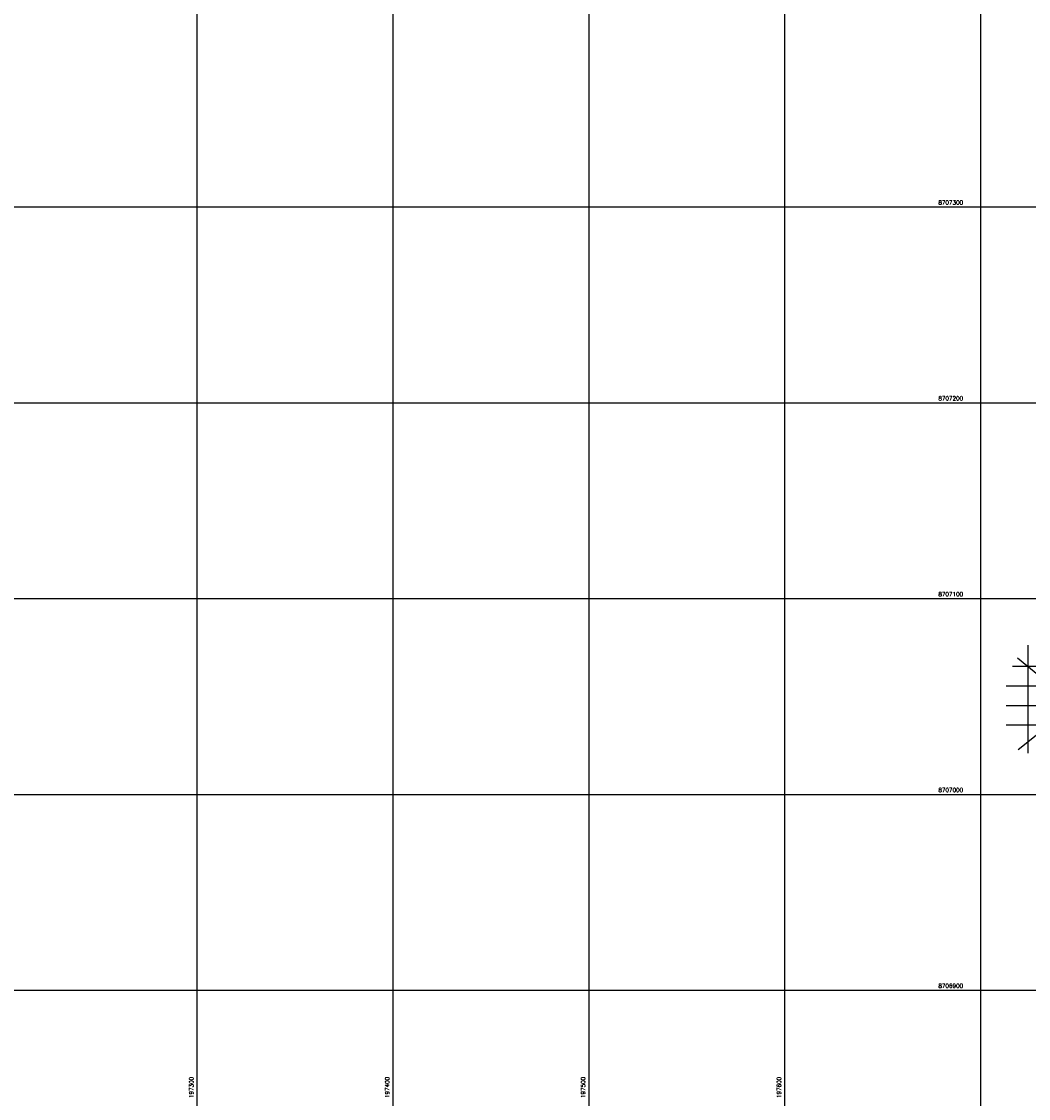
# Model space of a CAD drawing. Header units: millimetres. Extents: x 196436 to 199900, y 8705373 to 8708636.
# Tile 50 of 241: x 197210 to 197724, y 8706845 to 8707395. Entities that reach past the tile are written whole.
import ezdxf
from ezdxf.enums import TextEntityAlignment as Align

# ---------------------------------------------------------------- set-up
doc = ezdxf.new("R2010")
doc.units = ezdxf.units.MM
doc.header["$LTSCALE"] = 5
for name, color, linetype in [('DIM', 7, 'Continuous'), ('MALHA', 9, 'Continuous'), ('TXT_COORD', 3, 'Continuous')]:
    doc.layers.add(name, color=color, linetype=linetype)
doc.styles.add('GEOSIS', font='ROMANS.SHX')

msp = doc.modelspace()

# ---------------------------------------------------------------- linework, layer by layer
at = {"layer": 'DIM', "color": 1}
for p, q in [((197719.144, 8707022.867), (197779.4, 8707071.039)), ((197718.833, 8707069.786), (197784.096, 8707015.985))]:
    msp.add_line(p, q, dxfattribs=at)
at = {"layer": 'MALHA'}
for p, q in [((197300, 8708635.599), (197300, 8705384.785)), ((197300, 8708635.599), (197300, 8705384.785)), ((197400, 8708635.599), (197400, 8705384.785)), ((197400, 8708635.599), (197400, 8705384.785)), ((197500, 8708635.599), (197500, 8705384.785)), ((197500, 8708635.599), (197500, 8705384.785)), ((197600, 8708635.599), (197600, 8705384.785)), ((197600, 8708635.599), (197600, 8705384.785)), ((197700, 8708635.599), (197700, 8705384.785)), ((197700, 8708635.599), (197700, 8705384.785)), ((196441.61, 8707300), (199000, 8707300)), ((196441.61, 8707300), (199000, 8707300)), ((196441.61, 8707200), (199000, 8707200)), ((196441.61, 8707200), (199000, 8707200)), ((196441.61, 8707100), (199000, 8707100)), ((197724.186, 8707076.222), (197724.186, 8707021.062)), ((197716.332, 8707065.441), (197785.105, 8707065.441)), ((197713.057, 8707055.441), (197788.38, 8707055.441)), ((197713.057, 8707045.441), (197788.38, 8707045.441)), ((197713.057, 8707035.441), (197788.38, 8707035.441)), ((196441.61, 8707000), (199000, 8707000)), ((196441.61, 8706900), (199000, 8706900)), ((196441.61, 8706900), (199000, 8706900))]:
    msp.add_line(p, q, dxfattribs=at)

# ---------------------------------------------------------------- texts
at = {"layer": 'TXT_COORD', "style": 'GEOSIS'}
for s, p in [('8707300', (197691.117, 8707300.558)), ('8707200', (197691.117, 8707200.558)), ('8707100', (197691.117, 8707100.558)), ('8707000', (197691.117, 8707000.558)), ('8706900', (197691.117, 8706900.558))]:
    msp.add_text(s, height=2.1, dxfattribs=at).set_placement(p, align=Align.BOTTOM_RIGHT)
for s, p in [('197300', (197298.832, 8706855.741)), ('197400', (197398.832, 8706855.741)), ('197500', (197498.832, 8706855.741)), ('197600', (197598.832, 8706855.741))]:
    msp.add_text(s, height=2.1, rotation=90, dxfattribs=at).set_placement(p, align=Align.BOTTOM_RIGHT)

doc.saveas('drawing.dxf')
